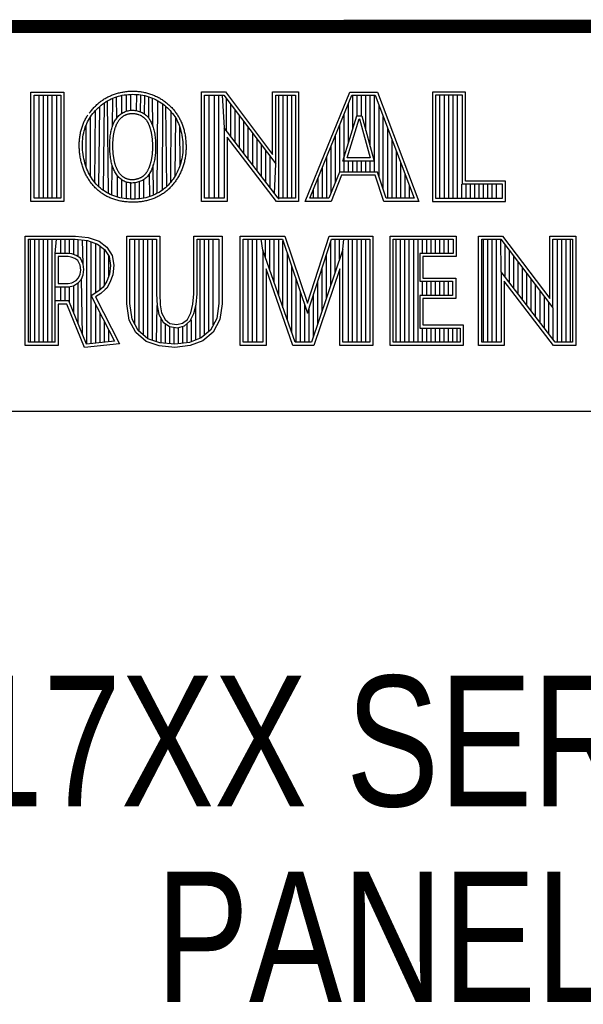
# Model space of a CAD drawing. Header units: inches. Extents: x 0 to 22, y 0 to 17.
# Tile 5 of 9: x 17.589 to 18.452, y 1.461 to 2.97. Entities that reach past the tile are written whole.
import ezdxf

# ---------------------------------------------------------------- set-up
doc = ezdxf.new("R2010")
doc.units = ezdxf.units.IN
doc.header["$LTSCALE"] = 1.21
doc.header["$MEASUREMENT"] = 0
doc.layers.get('0').update_dxf_attribs({"linetype": 'CONTINUOUS'})
doc.layers.add('NOTE', color=7, linetype='CONTINUOUS')
doc.styles.get("Standard").update_dxf_attribs({"font": 'txt', "width": 0.8})

msp = doc.modelspace()

# ---------------------------------------------------------------- linework, layer by layer
at = {"color": 2, "linetype": 'CONTINUOUS'}
for p, q in [((16.3737, 2.9596), (21.5037, 2.9596)), ((16.375, 2.96), (21.5, 2.96)), ((17.6059, 2.8591), (17.6565, 2.8591)), ((17.6059, 2.6915), (17.6059, 2.8591)), ((17.6108, 2.8542), (17.6516, 2.8542)), ((17.6108, 2.6964), (17.6108, 2.8542)), ((17.6187, 2.6964), (17.6187, 2.8542)), ((17.6254, 2.6964), (17.6254, 2.8542)), ((17.632, 2.6964), (17.632, 2.8542)), ((17.6387, 2.6964), (17.6387, 2.8542)), ((17.6454, 2.6964), (17.6454, 2.8542)), ((17.6516, 2.8542), (17.6516, 2.6964)), ((17.6565, 2.8591), (17.6565, 2.6915)), ((17.737, 2.8517), (17.7399, 2.8526)), ((17.7399, 2.8526), (17.7429, 2.8534)), ((17.7429, 2.8534), (17.7459, 2.8541)), ((17.7455, 2.8267), (17.7455, 2.854)), ((17.7459, 2.8541), (17.749, 2.8546)), ((17.749, 2.8546), (17.7522, 2.8551)), ((17.7522, 2.8551), (17.7553, 2.8554)), ((17.7522, 2.8298), (17.7522, 2.8551)), ((17.7553, 2.8554), (17.7585, 2.8556)), ((17.7585, 2.8556), (17.7616, 2.8557)), ((17.7589, 2.8311), (17.7589, 2.8556)), ((17.7616, 2.8557), (17.7648, 2.8556)), ((17.7648, 2.8556), (17.768, 2.8555)), ((17.7676, 2.8306), (17.768, 2.8555)), ((17.768, 2.8555), (17.7711, 2.8552)), ((17.7711, 2.8552), (17.7742, 2.8548)), ((17.7739, 2.8287), (17.7742, 2.8548)), ((17.7742, 2.8548), (17.7773, 2.8542)), ((17.7773, 2.8542), (17.7804, 2.8536)), ((17.7801, 2.8254), (17.7804, 2.8536)), ((17.7804, 2.8536), (17.7834, 2.8528)), ((17.7834, 2.8528), (17.7864, 2.8519)), ((17.7864, 2.8519), (17.7893, 2.8509)), ((17.7867, 2.8189), (17.7864, 2.8519)), ((17.8673, 2.8592), (17.9039, 2.8592)), ((17.8673, 2.6915), (17.8673, 2.8592)), ((17.8721, 2.8543), (17.9015, 2.8543)), ((17.8721, 2.6963), (17.8721, 2.8543)), ((17.879, 2.6963), (17.879, 2.8543)), ((17.8874, 2.6963), (17.8874, 2.8543)), ((17.8941, 2.6963), (17.8941, 2.8543)), ((17.8991, 2.8543), (17.9019, 2.8042)), ((17.9015, 2.8543), (17.9813, 2.7492)), ((17.9039, 2.8592), (17.9764, 2.7636)), ((17.9764, 2.8592), (18.0162, 2.8592)), ((17.9764, 2.7636), (17.9764, 2.8592)), ((17.9813, 2.8543), (18.0114, 2.8543)), ((17.9813, 2.7492), (17.9813, 2.8543)), ((17.9858, 2.695), (17.9858, 2.8543)), ((17.9925, 2.6963), (17.9925, 2.8543)), ((17.9992, 2.6963), (17.9992, 2.8543)), ((18.0059, 2.6963), (18.0059, 2.8543)), ((18.0114, 2.8543), (18.0114, 2.6963)), ((18.0162, 2.8592), (18.0162, 2.6915)), ((18.0262, 2.6915), (18.0946, 2.8591)), ((18.0334, 2.6964), (18.0979, 2.8542)), ((18.0946, 2.8591), (18.1369, 2.8591)), ((18.0979, 2.8542), (18.1336, 2.8542)), ((18.0993, 2.803), (18.0993, 2.8542)), ((18.106, 2.8228), (18.106, 2.8542)), ((18.1127, 2.8228), (18.1127, 2.8542)), ((18.1193, 2.8002), (18.1193, 2.8542)), ((18.126, 2.7756), (18.126, 2.8542)), ((18.1327, 2.7364), (18.1327, 2.8542)), ((18.1336, 2.8542), (18.1935, 2.6964)), ((18.1369, 2.8591), (18.2005, 2.6915)), ((18.272, 2.8591), (18.2214, 2.8591)), ((18.2214, 2.8591), (18.2214, 2.6915)), ((18.2671, 2.8542), (18.2262, 2.8542)), ((18.2262, 2.8542), (18.2262, 2.6964)), ((18.2328, 2.6964), (18.2328, 2.8542)), ((18.2395, 2.6964), (18.2395, 2.8542)), ((18.2462, 2.6964), (18.2462, 2.8542)), ((18.2529, 2.6964), (18.2529, 2.8542)), ((18.2595, 2.6964), (18.2595, 2.8542)), ((18.2671, 2.7179), (18.2671, 2.8542)), ((18.272, 2.7227), (18.272, 2.8591)), ((17.7092, 2.8351), (17.7114, 2.8372)), ((17.7102, 2.7138), (17.7114, 2.8372)), ((17.7114, 2.8372), (17.7138, 2.8392)), ((17.7138, 2.8392), (17.7162, 2.841)), ((17.7162, 2.841), (17.7186, 2.8427)), ((17.717, 2.7082), (17.7186, 2.8427)), ((17.7186, 2.8427), (17.721, 2.8444)), ((17.721, 2.8444), (17.7235, 2.8459)), ((17.7235, 2.8459), (17.7261, 2.8472)), ((17.7246, 2.7036), (17.7235, 2.8459)), ((17.7261, 2.8472), (17.7287, 2.8485)), ((17.7287, 2.8485), (17.7314, 2.8497)), ((17.731, 2.807), (17.7314, 2.8497)), ((17.7314, 2.8497), (17.7342, 2.8508)), ((17.7342, 2.8508), (17.737, 2.8517)), ((17.7374, 2.8193), (17.737, 2.8517)), ((17.7893, 2.8509), (17.7922, 2.8498)), ((17.7922, 2.8498), (17.795, 2.8486)), ((17.7927, 2.8065), (17.7922, 2.8498)), ((17.795, 2.8486), (17.7977, 2.8472)), ((17.7977, 2.8472), (17.8004, 2.8458)), ((17.7995, 2.7039), (17.8004, 2.8458)), ((17.8004, 2.8458), (17.8031, 2.8443)), ((17.8031, 2.8443), (17.8056, 2.8426)), ((17.8056, 2.8426), (17.8081, 2.8409)), ((17.8074, 2.7088), (17.8081, 2.8409)), ((17.8081, 2.8409), (17.8105, 2.839)), ((17.8105, 2.839), (17.8128, 2.8371)), ((17.8128, 2.8371), (17.815, 2.8351)), ((17.8143, 2.7145), (17.8128, 2.8371)), ((17.9057, 2.7992), (17.9057, 2.8487)), ((17.9124, 2.7905), (17.9124, 2.8399)), ((18.0926, 2.7814), (18.0926, 2.8414)), ((18.1394, 2.7295), (18.1394, 2.8389)), ((17.6973, 2.8211), (17.699, 2.8236)), ((17.699, 2.8236), (17.7008, 2.826)), ((17.7008, 2.826), (17.7028, 2.8284)), ((17.7028, 2.8284), (17.7048, 2.8307)), ((17.704, 2.7203), (17.7048, 2.8307)), ((17.7048, 2.8307), (17.707, 2.833)), ((17.707, 2.833), (17.7092, 2.8351)), ((17.7384, 2.8206), (17.7395, 2.8218)), ((17.7395, 2.8218), (17.7407, 2.823)), ((17.7407, 2.823), (17.742, 2.8241)), ((17.742, 2.8241), (17.7432, 2.8252)), ((17.7432, 2.8252), (17.7446, 2.8261)), ((17.7446, 2.8261), (17.746, 2.827)), ((17.746, 2.827), (17.7474, 2.8278)), ((17.7474, 2.8278), (17.7488, 2.8285)), ((17.7488, 2.8285), (17.7503, 2.8291)), ((17.7503, 2.8291), (17.7519, 2.8297)), ((17.7519, 2.8297), (17.7535, 2.8301)), ((17.7535, 2.8301), (17.7551, 2.8305)), ((17.7551, 2.8305), (17.7567, 2.8308)), ((17.7567, 2.8308), (17.7584, 2.8311)), ((17.7584, 2.8311), (17.7601, 2.8312)), ((17.7601, 2.8312), (17.7618, 2.8312)), ((17.7618, 2.8312), (17.7636, 2.8311)), ((17.7636, 2.8311), (17.7653, 2.831)), ((17.7653, 2.831), (17.767, 2.8307)), ((17.767, 2.8307), (17.7686, 2.8304)), ((17.7686, 2.8304), (17.7703, 2.83)), ((17.7703, 2.83), (17.7719, 2.8295)), ((17.7719, 2.8295), (17.7734, 2.8289)), ((17.7734, 2.8289), (17.775, 2.8283)), ((17.775, 2.8283), (17.7764, 2.8276)), ((17.7764, 2.8276), (17.7778, 2.8268)), ((17.7778, 2.8268), (17.7792, 2.826)), ((17.7792, 2.826), (17.7805, 2.8251)), ((17.7805, 2.8251), (17.7817, 2.8242)), ((17.7817, 2.8242), (17.7829, 2.8232)), ((17.7829, 2.8232), (17.784, 2.8221)), ((17.784, 2.8221), (17.785, 2.821)), ((17.815, 2.8351), (17.8171, 2.833)), ((17.8171, 2.833), (17.8192, 2.8308)), ((17.8192, 2.8308), (17.8211, 2.8285)), ((17.8203, 2.721), (17.8211, 2.8285)), ((17.8211, 2.8285), (17.823, 2.8262)), ((17.823, 2.8262), (17.8247, 2.8238)), ((17.8247, 2.8238), (17.8264, 2.8214)), ((17.9191, 2.7818), (17.9191, 2.8311)), ((17.9258, 2.7731), (17.9258, 2.8223)), ((18.084, 2.7533), (18.1054, 2.8228)), ((18.086, 2.7364), (18.086, 2.825)), ((18.1054, 2.8228), (18.1132, 2.8228)), ((18.1132, 2.8228), (18.1321, 2.7533)), ((17.6893, 2.8053), (17.6904, 2.8081)), ((17.6904, 2.8081), (17.6915, 2.8108)), ((17.6905, 2.7441), (17.6904, 2.8081)), ((17.6915, 2.8108), (17.6928, 2.8135)), ((17.6928, 2.8135), (17.6942, 2.8161)), ((17.6942, 2.8161), (17.6957, 2.8186)), ((17.6957, 2.8186), (17.6973, 2.8211)), ((17.6971, 2.7301), (17.6973, 2.8211)), ((17.7304, 2.8051), (17.7309, 2.8068)), ((17.7309, 2.8068), (17.7316, 2.8085)), ((17.7316, 2.8085), (17.7322, 2.8101)), ((17.7322, 2.8101), (17.7329, 2.8117)), ((17.7329, 2.8117), (17.7337, 2.8133)), ((17.7337, 2.8133), (17.7345, 2.8149)), ((17.7345, 2.8149), (17.7354, 2.8164)), ((17.7354, 2.8164), (17.7364, 2.8178)), ((17.7364, 2.8178), (17.7374, 2.8192)), ((17.7374, 2.8192), (17.7384, 2.8206)), ((17.785, 2.821), (17.786, 2.8198)), ((17.786, 2.8198), (17.7869, 2.8186)), ((17.7869, 2.8186), (17.7878, 2.8173)), ((17.7878, 2.8173), (17.7886, 2.816)), ((17.7886, 2.816), (17.7894, 2.8146)), ((17.7894, 2.8146), (17.7901, 2.8132)), ((17.7901, 2.8132), (17.7908, 2.8116)), ((17.7908, 2.8116), (17.7914, 2.8101)), ((17.7914, 2.8101), (17.7921, 2.8084)), ((17.7921, 2.8084), (17.7927, 2.8067)), ((17.7927, 2.8067), (17.7932, 2.8048)), ((17.8264, 2.8214), (17.8279, 2.8189)), ((17.8271, 2.7309), (17.8279, 2.8189)), ((17.8279, 2.8189), (17.8294, 2.8163)), ((17.8294, 2.8163), (17.8307, 2.8137)), ((17.8307, 2.8137), (17.8319, 2.811)), ((17.8319, 2.811), (17.8331, 2.8082)), ((17.8331, 2.8082), (17.8341, 2.8053)), ((17.9324, 2.7645), (17.9324, 2.8135)), ((18.0793, 2.7364), (18.0793, 2.8087)), ((18.0905, 2.7581), (18.109, 2.8179)), ((18.109, 2.8179), (18.1095, 2.8179)), ((18.1095, 2.8179), (18.1258, 2.7581)), ((18.146, 2.7096), (18.146, 2.8213)), ((17.6857, 2.7901), (17.6862, 2.7933)), ((17.6862, 2.7933), (17.6868, 2.7964)), ((17.6868, 2.7964), (17.6876, 2.7995)), ((17.6876, 2.7995), (17.6884, 2.8024)), ((17.6884, 2.8024), (17.6893, 2.8053)), ((17.7274, 2.79), (17.7276, 2.7921)), ((17.7276, 2.7921), (17.7279, 2.7941)), ((17.7279, 2.7941), (17.7282, 2.7961)), ((17.7282, 2.7961), (17.7286, 2.798)), ((17.7286, 2.798), (17.729, 2.7998)), ((17.729, 2.7998), (17.7294, 2.8016)), ((17.7294, 2.8016), (17.7299, 2.8034)), ((17.7299, 2.8034), (17.7304, 2.8051)), ((17.7932, 2.8048), (17.7938, 2.8029)), ((17.7938, 2.8029), (17.7943, 2.801)), ((17.7943, 2.801), (17.7948, 2.799)), ((17.7948, 2.799), (17.7952, 2.7969)), ((17.7952, 2.7969), (17.7956, 2.7947)), ((17.7956, 2.7947), (17.7959, 2.7925)), ((17.7959, 2.7925), (17.7962, 2.7903)), ((17.8341, 2.8053), (17.835, 2.8024)), ((17.8347, 2.7475), (17.8341, 2.8053)), ((17.835, 2.8024), (17.8359, 2.7993)), ((17.8359, 2.7993), (17.8366, 2.7961)), ((17.8366, 2.7961), (17.8373, 2.7929)), ((17.8373, 2.7929), (17.8378, 2.7896)), ((17.9848, 2.6963), (17.9019, 2.8042)), ((17.9019, 2.8042), (17.9019, 2.6963)), ((17.9391, 2.7558), (17.9391, 2.8047)), ((17.9458, 2.7471), (17.9458, 2.7959)), ((18.0726, 2.7214), (18.0726, 2.7924)), ((18.1527, 2.6964), (18.1527, 2.8038)), ((17.6849, 2.7803), (17.6851, 2.7836)), ((17.6849, 2.7769), (17.6849, 2.7803)), ((17.6849, 2.7735), (17.6849, 2.7769)), ((17.6851, 2.7836), (17.6853, 2.7869)), ((17.6853, 2.7869), (17.6857, 2.7901)), ((17.7267, 2.7789), (17.7268, 2.7812)), ((17.7267, 2.7766), (17.7267, 2.7789)), ((17.7267, 2.7743), (17.7267, 2.7766)), ((17.7268, 2.7812), (17.7269, 2.7835)), ((17.7269, 2.7835), (17.727, 2.7857)), ((17.727, 2.7857), (17.7272, 2.7879)), ((17.7272, 2.7879), (17.7274, 2.79)), ((17.7962, 2.7903), (17.7964, 2.7881)), ((17.7964, 2.7881), (17.7966, 2.7858)), ((17.7966, 2.7858), (17.7968, 2.7835)), ((17.7968, 2.7835), (17.7969, 2.7812)), ((17.7969, 2.7812), (17.797, 2.7789)), ((17.797, 2.7789), (17.797, 2.7765)), ((17.797, 2.7765), (17.797, 2.7742)), ((17.8378, 2.7896), (17.8382, 2.7863)), ((17.8382, 2.7863), (17.8386, 2.783)), ((17.8386, 2.783), (17.8388, 2.7796)), ((17.8388, 2.7796), (17.8389, 2.7762)), ((17.9824, 2.6915), (17.9067, 2.7899)), ((17.9067, 2.7899), (17.9067, 2.6915)), ((17.9525, 2.7384), (17.9525, 2.7871)), ((17.9591, 2.7297), (17.9591, 2.7783)), ((18.1594, 2.6964), (18.1594, 2.7862)), ((17.6851, 2.7701), (17.6849, 2.7735)), ((17.6854, 2.7668), (17.6851, 2.7701)), ((17.6859, 2.7634), (17.6854, 2.7668)), ((17.6864, 2.76), (17.6859, 2.7634)), ((17.7268, 2.772), (17.7267, 2.7743)), ((17.7269, 2.7696), (17.7268, 2.772)), ((17.727, 2.7673), (17.7269, 2.7696)), ((17.7272, 2.765), (17.727, 2.7673)), ((17.7274, 2.7628), (17.7272, 2.765)), ((17.7277, 2.7606), (17.7274, 2.7628)), ((17.7965, 2.7629), (17.7962, 2.7608)), ((17.7967, 2.7652), (17.7965, 2.7629)), ((17.7968, 2.7674), (17.7967, 2.7652)), ((17.7969, 2.7697), (17.7968, 2.7674)), ((17.797, 2.7719), (17.7969, 2.7697)), ((17.797, 2.7742), (17.797, 2.7719)), ((17.8381, 2.763), (17.8376, 2.7598)), ((17.8385, 2.7663), (17.8381, 2.763)), ((17.8387, 2.7696), (17.8385, 2.7663)), ((17.8388, 2.7729), (17.8387, 2.7696)), ((17.8389, 2.7762), (17.8388, 2.7729)), ((17.9658, 2.7211), (17.9658, 2.7695)), ((18.0659, 2.7048), (18.0659, 2.776)), ((18.1661, 2.6964), (18.1661, 2.7686)), ((17.687, 2.7567), (17.6864, 2.76)), ((17.6878, 2.7535), (17.687, 2.7567)), ((17.6886, 2.7503), (17.6878, 2.7535)), ((17.6895, 2.7471), (17.6886, 2.7503)), ((17.6905, 2.7441), (17.6895, 2.7471)), ((17.728, 2.7584), (17.7277, 2.7606)), ((17.7283, 2.7563), (17.728, 2.7584)), ((17.7287, 2.7543), (17.7283, 2.7563)), ((17.7291, 2.7523), (17.7287, 2.7543)), ((17.7295, 2.7503), (17.7291, 2.7523)), ((17.73, 2.7485), (17.7295, 2.7503)), ((17.7306, 2.7466), (17.73, 2.7485)), ((17.7301, 2.701), (17.7305, 2.7469)), ((17.7311, 2.7449), (17.7306, 2.7466)), ((17.7932, 2.7469), (17.7926, 2.7451)), ((17.7938, 2.7487), (17.7932, 2.7469)), ((17.7939, 2.7012), (17.7934, 2.7475)), ((17.7943, 2.7506), (17.7938, 2.7487)), ((17.7947, 2.7525), (17.7943, 2.7506)), ((17.7952, 2.7545), (17.7947, 2.7525)), ((17.7956, 2.7565), (17.7952, 2.7545)), ((17.7959, 2.7586), (17.7956, 2.7565)), ((17.7962, 2.7608), (17.7959, 2.7586)), ((17.8347, 2.7475), (17.8336, 2.7446)), ((17.8356, 2.7505), (17.8347, 2.7475)), ((17.8364, 2.7535), (17.8356, 2.7505)), ((17.837, 2.7566), (17.8364, 2.7535)), ((17.8376, 2.7598), (17.837, 2.7566)), ((17.9725, 2.7124), (17.9725, 2.7607)), ((17.9792, 2.7037), (17.9813, 2.7492)), ((18.0593, 2.6964), (18.0593, 2.7597)), ((18.1321, 2.7533), (18.084, 2.7533)), ((18.1258, 2.7581), (18.0905, 2.7581)), ((18.0926, 2.7364), (18.0926, 2.7533)), ((18.0993, 2.7364), (18.0993, 2.7533)), ((18.106, 2.7364), (18.106, 2.7533)), ((18.1127, 2.7364), (18.1127, 2.7533)), ((18.1193, 2.7364), (18.1193, 2.7533)), ((18.126, 2.7364), (18.126, 2.7533)), ((18.1727, 2.6964), (18.1727, 2.751)), ((17.6917, 2.7411), (17.6905, 2.7441)), ((17.6929, 2.7383), (17.6917, 2.7411)), ((17.6942, 2.7355), (17.6929, 2.7383)), ((17.6956, 2.7327), (17.6942, 2.7355)), ((17.6971, 2.7301), (17.6956, 2.7327)), ((17.7318, 2.7431), (17.7311, 2.7449)), ((17.7324, 2.7414), (17.7318, 2.7431)), ((17.7331, 2.7398), (17.7324, 2.7414)), ((17.7339, 2.7382), (17.7331, 2.7398)), ((17.7347, 2.7366), (17.7339, 2.7382)), ((17.7355, 2.7351), (17.7347, 2.7366)), ((17.7365, 2.7337), (17.7355, 2.7351)), ((17.7374, 2.7323), (17.7365, 2.7337)), ((17.7385, 2.7309), (17.7374, 2.7323)), ((17.7857, 2.7312), (17.7846, 2.7299)), ((17.7867, 2.7326), (17.7857, 2.7312)), ((17.7876, 2.734), (17.7867, 2.7326)), ((17.7884, 2.7354), (17.7876, 2.734)), ((17.788, 2.6989), (17.7876, 2.734)), ((17.7892, 2.7369), (17.7884, 2.7354)), ((17.79, 2.7385), (17.7892, 2.7369)), ((17.7907, 2.7401), (17.79, 2.7385)), ((17.7914, 2.7417), (17.7907, 2.7401)), ((17.792, 2.7434), (17.7914, 2.7417)), ((17.7926, 2.7451), (17.792, 2.7434)), ((17.8286, 2.7335), (17.8271, 2.7309)), ((17.83, 2.7362), (17.8286, 2.7335)), ((17.8313, 2.7389), (17.83, 2.7362)), ((17.8325, 2.7417), (17.8313, 2.7389)), ((17.8336, 2.7446), (17.8325, 2.7417)), ((18.0526, 2.6964), (18.0526, 2.7434)), ((18.0786, 2.7364), (18.0625, 2.6964)), ((18.0819, 2.7316), (18.0658, 2.6915)), ((18.137, 2.7364), (18.0786, 2.7364)), ((18.1335, 2.7316), (18.0819, 2.7316)), ((18.147, 2.6915), (18.1335, 2.7316)), ((18.1505, 2.6964), (18.137, 2.7364)), ((18.1794, 2.6964), (18.1794, 2.7334)), ((17.6987, 2.7275), (17.6971, 2.7301)), ((17.7003, 2.725), (17.6987, 2.7275)), ((17.7021, 2.7226), (17.7003, 2.725)), ((17.704, 2.7203), (17.7021, 2.7226)), ((17.706, 2.7181), (17.704, 2.7203)), ((17.708, 2.7159), (17.706, 2.7181)), ((17.7388, 2.698), (17.7384, 2.7309)), ((17.7396, 2.7296), (17.7385, 2.7309)), ((17.7408, 2.7283), (17.7396, 2.7296)), ((17.742, 2.7272), (17.7408, 2.7283)), ((17.7433, 2.7261), (17.742, 2.7272)), ((17.7446, 2.725), (17.7433, 2.7261)), ((17.746, 2.7241), (17.7446, 2.725)), ((17.7455, 2.6966), (17.7455, 2.7244)), ((17.7475, 2.7232), (17.746, 2.7241)), ((17.749, 2.7224), (17.7475, 2.7232)), ((17.7506, 2.7217), (17.749, 2.7224)), ((17.7522, 2.7212), (17.7506, 2.7217)), ((17.7538, 2.7207), (17.7522, 2.7212)), ((17.7522, 2.6956), (17.7522, 2.7212)), ((17.7555, 2.7203), (17.7538, 2.7207)), ((17.7572, 2.72), (17.7555, 2.7203)), ((17.7589, 2.7198), (17.7572, 2.72)), ((17.7606, 2.7197), (17.7589, 2.7198)), ((17.7589, 2.6952), (17.7589, 2.7198)), ((17.7624, 2.7198), (17.7606, 2.7197)), ((17.7641, 2.7199), (17.7624, 2.7198)), ((17.7658, 2.7201), (17.7641, 2.7199)), ((17.7655, 2.6952), (17.7659, 2.7201)), ((17.7675, 2.7204), (17.7658, 2.7201)), ((17.7692, 2.7208), (17.7675, 2.7204)), ((17.7709, 2.7213), (17.7692, 2.7208)), ((17.7725, 2.7218), (17.7709, 2.7213)), ((17.7722, 2.6956), (17.7725, 2.7218)), ((17.7741, 2.7224), (17.7725, 2.7218)), ((17.7756, 2.7231), (17.7741, 2.7224)), ((17.7771, 2.7238), (17.7756, 2.7231)), ((17.7785, 2.7246), (17.7771, 2.7238)), ((17.7798, 2.7255), (17.7785, 2.7246)), ((17.7789, 2.6966), (17.7792, 2.7251)), ((17.7811, 2.7265), (17.7798, 2.7255)), ((17.7824, 2.7276), (17.7811, 2.7265)), ((17.7835, 2.7287), (17.7824, 2.7276)), ((17.7846, 2.7299), (17.7835, 2.7287)), ((17.8164, 2.7166), (17.8143, 2.7145)), ((17.8184, 2.7188), (17.8164, 2.7166)), ((17.8203, 2.721), (17.8184, 2.7188)), ((17.8221, 2.7234), (17.8203, 2.721)), ((17.8239, 2.7258), (17.8221, 2.7234)), ((17.8255, 2.7283), (17.8239, 2.7258)), ((17.8271, 2.7309), (17.8255, 2.7283)), ((18.0459, 2.6964), (18.0459, 2.727)), ((18.2662, 2.6964), (18.2662, 2.7179)), ((18.3284, 2.7179), (18.2671, 2.7179)), ((18.3332, 2.7227), (18.272, 2.7227)), ((18.2729, 2.6964), (18.2729, 2.7179)), ((18.2796, 2.6964), (18.2796, 2.7179)), ((18.2862, 2.6964), (18.2862, 2.7179)), ((18.2929, 2.6964), (18.2929, 2.7179)), ((18.2996, 2.6964), (18.2996, 2.7179)), ((18.3063, 2.6964), (18.3063, 2.7179)), ((18.3129, 2.6964), (18.3129, 2.7179)), ((18.3196, 2.6964), (18.3196, 2.7179)), ((18.3284, 2.6964), (18.3284, 2.7179)), ((18.3332, 2.6915), (18.3332, 2.7227)), ((17.7102, 2.7138), (17.708, 2.7159)), ((17.7124, 2.7119), (17.7102, 2.7138)), ((17.7147, 2.71), (17.7124, 2.7119)), ((17.717, 2.7082), (17.7147, 2.71)), ((17.7195, 2.7066), (17.717, 2.7082)), ((17.722, 2.705), (17.7195, 2.7066)), ((17.7246, 2.7036), (17.722, 2.705)), ((17.7273, 2.7022), (17.7246, 2.7036)), ((17.7301, 2.701), (17.7273, 2.7022)), ((17.733, 2.6999), (17.7301, 2.701)), ((17.7939, 2.7012), (17.791, 2.7)), ((17.7968, 2.7025), (17.7939, 2.7012)), ((17.7995, 2.7039), (17.7968, 2.7025)), ((17.8023, 2.7054), (17.7995, 2.7039)), ((17.8049, 2.707), (17.8023, 2.7054)), ((17.8074, 2.7088), (17.8049, 2.707)), ((17.8098, 2.7106), (17.8074, 2.7088)), ((17.8121, 2.7125), (17.8098, 2.7106)), ((17.8143, 2.7145), (17.8121, 2.7125)), ((18.0392, 2.6964), (18.0392, 2.7107)), ((18.1861, 2.6964), (18.1861, 2.7158)), ((17.6565, 2.6915), (17.6059, 2.6915)), ((17.6516, 2.6964), (17.6108, 2.6964)), ((17.736, 2.6989), (17.733, 2.6999)), ((17.7391, 2.698), (17.736, 2.6989)), ((17.7423, 2.6972), (17.7391, 2.698)), ((17.7456, 2.6966), (17.7423, 2.6972)), ((17.7489, 2.696), (17.7456, 2.6966)), ((17.7523, 2.6956), (17.7489, 2.696)), ((17.7557, 2.6953), (17.7523, 2.6956)), ((17.7591, 2.6952), (17.7557, 2.6953)), ((17.7625, 2.6951), (17.7591, 2.6952)), ((17.7659, 2.6952), (17.7625, 2.6951)), ((17.7692, 2.6953), (17.7659, 2.6952)), ((17.7724, 2.6956), (17.7692, 2.6953)), ((17.7756, 2.6961), (17.7724, 2.6956)), ((17.7788, 2.6966), (17.7756, 2.6961)), ((17.7819, 2.6972), (17.7788, 2.6966)), ((17.785, 2.698), (17.7819, 2.6972)), ((17.788, 2.6989), (17.785, 2.698)), ((17.791, 2.7), (17.788, 2.6989)), ((17.9067, 2.6915), (17.8673, 2.6915)), ((17.9019, 2.6963), (17.8721, 2.6963)), ((18.0162, 2.6915), (17.9824, 2.6915)), ((18.0114, 2.6963), (17.9848, 2.6963)), ((18.0658, 2.6915), (18.0262, 2.6915)), ((18.0625, 2.6964), (18.0334, 2.6964)), ((18.2005, 2.6915), (18.147, 2.6915)), ((18.1935, 2.6964), (18.1505, 2.6964)), ((18.2214, 2.6915), (18.3332, 2.6915)), ((18.2262, 2.6964), (18.3284, 2.6964)), ((17.5973, 2.6384), (17.674, 2.6384)), ((17.5973, 2.4708), (17.5973, 2.6384)), ((17.6021, 2.6335), (17.6737, 2.6335)), ((17.6021, 2.4756), (17.6021, 2.6335)), ((17.6051, 2.4756), (17.6051, 2.6335)), ((17.6117, 2.4756), (17.6117, 2.6335)), ((17.6184, 2.4756), (17.6184, 2.6335)), ((17.6251, 2.4756), (17.6251, 2.6335)), ((17.6318, 2.4756), (17.6318, 2.6335)), ((17.6384, 2.4756), (17.6384, 2.6335)), ((17.643, 2.6118), (17.6451, 2.6335)), ((17.6518, 2.6118), (17.6518, 2.6335)), ((17.6585, 2.6118), (17.6585, 2.6335)), ((17.6651, 2.6115), (17.6651, 2.6335)), ((17.6718, 2.6098), (17.6718, 2.6335)), ((17.6737, 2.6335), (17.6928, 2.6316)), ((17.674, 2.6384), (17.6938, 2.6364)), ((17.6785, 2.6065), (17.6785, 2.633)), ((17.6858, 2.5956), (17.6852, 2.6324)), ((17.6918, 2.4729), (17.6918, 2.6317)), ((17.6928, 2.6316), (17.7082, 2.6262)), ((17.6938, 2.6364), (17.7106, 2.6305)), ((17.6985, 2.4736), (17.6985, 2.6296)), ((17.7052, 2.5512), (17.7052, 2.6273)), ((17.7082, 2.6262), (17.7187, 2.6179)), ((17.7106, 2.6305), (17.7224, 2.6212)), ((17.7527, 2.6384), (17.8033, 2.6384)), ((17.7527, 2.5345), (17.7527, 2.6384)), ((17.7575, 2.6335), (17.7984, 2.6335)), ((17.7575, 2.5349), (17.7575, 2.6335)), ((17.7653, 2.5033), (17.7653, 2.6335)), ((17.7719, 2.4924), (17.7719, 2.6335)), ((17.7786, 2.4866), (17.7786, 2.6335)), ((17.7853, 2.4808), (17.7853, 2.6335)), ((17.792, 2.4787), (17.792, 2.6335)), ((17.7984, 2.6335), (17.7984, 2.5497)), ((17.8033, 2.6384), (17.8033, 2.5499)), ((17.8557, 2.6384), (17.899, 2.6384)), ((17.8557, 2.5499), (17.8557, 2.6384)), ((17.8606, 2.6335), (17.8941, 2.6335)), ((17.8606, 2.5499), (17.8606, 2.6335)), ((17.8654, 2.4812), (17.8654, 2.6335)), ((17.8721, 2.4868), (17.8721, 2.6335)), ((17.8788, 2.4924), (17.8788, 2.6335)), ((17.8854, 2.5024), (17.8854, 2.6335)), ((17.8941, 2.6335), (17.8941, 2.5349)), ((17.899, 2.6384), (17.899, 2.5345)), ((17.9264, 2.6384), (17.9949, 2.6384)), ((17.9264, 2.4708), (17.9264, 2.6384)), ((17.9313, 2.6335), (17.9914, 2.6335)), ((17.9313, 2.4756), (17.9313, 2.6335)), ((17.9388, 2.4756), (17.9388, 2.6335)), ((17.9455, 2.4756), (17.9455, 2.6335)), ((17.9522, 2.4756), (17.9522, 2.6335)), ((17.9613, 2.6167), (17.9589, 2.6335)), ((17.9655, 2.6046), (17.9655, 2.6335)), ((17.9722, 2.5856), (17.9722, 2.6335)), ((17.9789, 2.5666), (17.9789, 2.6335)), ((17.9856, 2.5475), (17.9856, 2.6335)), ((17.9914, 2.6335), (18.03, 2.52)), ((17.9922, 2.5285), (17.9922, 2.6311)), ((17.9949, 2.6384), (18.0298, 2.5355)), ((18.0298, 2.5355), (18.0629, 2.6384)), ((18.03, 2.52), (18.0664, 2.6335)), ((18.0629, 2.6384), (18.1299, 2.6384)), ((18.0657, 2.5634), (18.0657, 2.6311)), ((18.0664, 2.6335), (18.1251, 2.6335)), ((18.0723, 2.5831), (18.0723, 2.6335)), ((18.079, 2.6028), (18.079, 2.6335)), ((18.084, 2.6176), (18.0857, 2.6335)), ((18.0924, 2.4756), (18.0924, 2.6335)), ((18.099, 2.4756), (18.099, 2.6335)), ((18.1057, 2.4756), (18.1057, 2.6335)), ((18.1124, 2.4756), (18.1124, 2.6335)), ((18.1191, 2.4756), (18.1191, 2.6335)), ((18.1251, 2.6335), (18.1251, 2.4756)), ((18.1299, 2.6384), (18.1299, 2.4708)), ((18.1564, 2.6384), (18.2578, 2.6384)), ((18.1564, 2.4708), (18.1564, 2.6384)), ((18.1612, 2.6335), (18.253, 2.6335)), ((18.1612, 2.4756), (18.1612, 2.6335)), ((18.1658, 2.4756), (18.1658, 2.6335)), ((18.1725, 2.4756), (18.1725, 2.6335)), ((18.1791, 2.4756), (18.1791, 2.6335)), ((18.1858, 2.4756), (18.1858, 2.6335)), ((18.1925, 2.4756), (18.1925, 2.6335)), ((18.1992, 2.4756), (18.1992, 2.6335)), ((18.2058, 2.6119), (18.2058, 2.6335)), ((18.2125, 2.6119), (18.2125, 2.6335)), ((18.2192, 2.6119), (18.2192, 2.6335)), ((18.2259, 2.6119), (18.2259, 2.6335)), ((18.2325, 2.6119), (18.2325, 2.6335)), ((18.2392, 2.6119), (18.2392, 2.6335)), ((18.2459, 2.6119), (18.2459, 2.6335)), ((18.253, 2.6335), (18.253, 2.6119)), ((18.2578, 2.6384), (18.2578, 2.6071)), ((18.2918, 2.6385), (18.3284, 2.6385)), ((18.2918, 2.4708), (18.2918, 2.6385)), ((18.2967, 2.6336), (18.326, 2.6336)), ((18.2967, 2.4756), (18.2967, 2.6336)), ((18.2993, 2.4756), (18.2993, 2.6336)), ((18.306, 2.4756), (18.306, 2.6336)), ((18.3127, 2.4756), (18.3127, 2.6336)), ((18.3193, 2.4756), (18.3193, 2.6336)), ((18.326, 2.6336), (18.4058, 2.5284)), ((18.3264, 2.5834), (18.326, 2.6336)), ((18.3284, 2.6385), (18.401, 2.5429)), ((18.401, 2.6385), (18.4408, 2.6385)), ((18.401, 2.5429), (18.401, 2.6385)), ((18.4058, 2.6336), (18.4359, 2.6336)), ((18.4058, 2.5284), (18.4058, 2.6336)), ((18.4128, 2.4756), (18.4128, 2.6336)), ((18.4195, 2.4756), (18.4195, 2.6336)), ((18.4261, 2.4756), (18.4261, 2.6336)), ((18.4328, 2.4756), (18.4328, 2.6336)), ((18.4359, 2.6336), (18.4359, 2.4756)), ((18.4408, 2.6385), (18.4408, 2.4708)), ((17.6628, 2.6118), (17.643, 2.6118)), ((17.643, 2.4756), (17.643, 2.6118)), ((17.6684, 2.6111), (17.6628, 2.6118)), ((17.6751, 2.6086), (17.6684, 2.6111)), ((17.7119, 2.5554), (17.7119, 2.6233)), ((17.7185, 2.5619), (17.7185, 2.618)), ((17.7187, 2.6179), (17.7256, 2.607)), ((17.7224, 2.6212), (17.7302, 2.6088)), ((18.0108, 2.4756), (17.9613, 2.6167)), ((17.9613, 2.6167), (17.9613, 2.4756)), ((17.9989, 2.5095), (17.9989, 2.6115)), ((18.084, 2.6176), (18.0359, 2.4756)), ((18.084, 2.4756), (18.084, 2.6176)), ((18.253, 2.6119), (18.2018, 2.6119)), ((18.2018, 2.6119), (18.2018, 2.5692)), ((18.3327, 2.5753), (18.3327, 2.6248)), ((18.3394, 2.5667), (18.3394, 2.6161)), ((17.6628, 2.6069), (17.6479, 2.6069)), ((17.6479, 2.6069), (17.6479, 2.5656)), ((17.6678, 2.6063), (17.6628, 2.6069)), ((17.6733, 2.6041), (17.6678, 2.6063)), ((17.678, 2.601), (17.6733, 2.6041)), ((17.6818, 2.6043), (17.6751, 2.6086)), ((17.6814, 2.5936), (17.678, 2.601)), ((17.6858, 2.5956), (17.6818, 2.6043)), ((17.6872, 2.5871), (17.6858, 2.5956)), ((17.7252, 2.5765), (17.7252, 2.6075)), ((17.7256, 2.607), (17.7281, 2.5934)), ((17.7302, 2.6088), (17.733, 2.5936)), ((18.059, 2.5437), (18.059, 2.6104)), ((18.2578, 2.6071), (18.2066, 2.6071)), ((18.2066, 2.6071), (18.2066, 2.574)), ((18.346, 2.558), (18.346, 2.6073)), ((18.3527, 2.5493), (18.3527, 2.5985)), ((17.6823, 2.5864), (17.6814, 2.5936)), ((17.6814, 2.5799), (17.6823, 2.5864)), ((17.6862, 2.5792), (17.6872, 2.5871)), ((17.7281, 2.5934), (17.7266, 2.5801)), ((17.733, 2.5936), (17.7314, 2.579)), ((18.0073, 2.4708), (17.9662, 2.5882)), ((17.9662, 2.5882), (17.9662, 2.4708)), ((18.0056, 2.4904), (18.0056, 2.5918)), ((18.0792, 2.5882), (18.0394, 2.4708)), ((18.0523, 2.524), (18.0523, 2.5896)), ((18.0792, 2.4708), (18.0792, 2.5882)), ((18.4094, 2.4756), (18.3264, 2.5834)), ((18.3264, 2.5834), (18.3264, 2.4756)), ((18.3594, 2.5406), (18.3594, 2.5897)), ((18.3661, 2.5319), (18.3661, 2.5809)), ((17.6479, 2.5656), (17.6628, 2.5656)), ((17.6628, 2.5656), (17.6687, 2.5666)), ((17.6687, 2.5666), (17.6752, 2.5703)), ((17.6711, 2.5623), (17.6788, 2.567)), ((17.6752, 2.5703), (17.6789, 2.5743)), ((17.6785, 2.5038), (17.6785, 2.5667)), ((17.6788, 2.567), (17.6834, 2.5723)), ((17.6789, 2.5743), (17.6814, 2.5799)), ((17.6834, 2.5723), (17.6862, 2.5792)), ((17.6852, 2.4873), (17.6834, 2.5723)), ((17.7224, 2.5693), (17.7164, 2.5599)), ((17.7267, 2.5672), (17.7221, 2.5588)), ((17.7266, 2.5801), (17.7224, 2.5693)), ((17.7314, 2.579), (17.7267, 2.5672)), ((18.0123, 2.4756), (18.0123, 2.5722)), ((18.0456, 2.5042), (18.0456, 2.5688)), ((18.2018, 2.5692), (18.252, 2.5692)), ((18.2058, 2.5474), (18.2058, 2.5692)), ((18.2066, 2.574), (18.2569, 2.574)), ((18.2125, 2.5474), (18.2125, 2.5692)), ((18.2192, 2.5474), (18.2192, 2.5692)), ((18.2259, 2.5474), (18.2259, 2.5692)), ((18.2325, 2.5474), (18.2325, 2.5692)), ((18.2392, 2.5474), (18.2392, 2.5692)), ((18.2459, 2.5474), (18.2459, 2.5692)), ((18.252, 2.5692), (18.252, 2.5474)), ((18.2569, 2.574), (18.2569, 2.5425)), ((18.407, 2.4708), (18.3313, 2.5692)), ((18.3313, 2.5692), (18.3313, 2.4708)), ((18.3727, 2.5233), (18.3727, 2.5721)), ((17.643, 2.5608), (17.6635, 2.5608)), ((17.6518, 2.5391), (17.6518, 2.5608)), ((17.6585, 2.5391), (17.6585, 2.5608)), ((17.6635, 2.5608), (17.6711, 2.5623)), ((17.6651, 2.5368), (17.6651, 2.5608)), ((17.6718, 2.5203), (17.6718, 2.5625)), ((17.7101, 2.5543), (17.6983, 2.5469)), ((17.7131, 2.5504), (17.7047, 2.5451)), ((17.7164, 2.5599), (17.7101, 2.5543)), ((17.7196, 2.5563), (17.7131, 2.5504)), ((17.7221, 2.5588), (17.7196, 2.5563)), ((18.0189, 2.4756), (18.0189, 2.5525)), ((18.3794, 2.5146), (18.3794, 2.5633)), ((18.3861, 2.5059), (18.3861, 2.5545)), ((17.6642, 2.5391), (17.643, 2.5391)), ((17.6911, 2.4728), (17.6642, 2.5391)), ((17.6983, 2.5469), (17.7341, 2.4775)), ((17.7047, 2.5451), (17.7417, 2.4734)), ((17.7984, 2.5497), (17.7992, 2.5322)), ((17.8033, 2.5499), (17.804, 2.5331)), ((17.8542, 2.5342), (17.8557, 2.5499)), ((17.8591, 2.5337), (17.8606, 2.5499)), ((18.039, 2.4845), (18.039, 2.548)), ((18.252, 2.5474), (18.2018, 2.5474)), ((18.2018, 2.5474), (18.2018, 2.4973)), ((18.2569, 2.5425), (18.2066, 2.5425)), ((18.2066, 2.5425), (18.2066, 2.5022)), ((18.3928, 2.4972), (18.3928, 2.5457)), ((18.3994, 2.4886), (18.3994, 2.5369)), ((17.6609, 2.5343), (17.6479, 2.5343)), ((17.6479, 2.5343), (17.6479, 2.4708)), ((17.6879, 2.4675), (17.6609, 2.5343)), ((17.7052, 2.4743), (17.7052, 2.5336)), ((17.7119, 2.4751), (17.7119, 2.5206)), ((17.7563, 2.5096), (17.7527, 2.5345)), ((17.761, 2.5112), (17.7575, 2.5349)), ((17.7986, 2.4765), (17.7992, 2.5322)), ((17.7992, 2.5322), (17.8019, 2.5183)), ((17.804, 2.5331), (17.8062, 2.5206)), ((17.8062, 2.5206), (17.8117, 2.5104)), ((17.8458, 2.5107), (17.8509, 2.521)), ((17.8509, 2.521), (17.8542, 2.5342)), ((17.8557, 2.5198), (17.8591, 2.5337)), ((17.8587, 2.4792), (17.8587, 2.5323)), ((17.8941, 2.5349), (17.8906, 2.5123)), ((17.899, 2.5345), (17.8953, 2.5107)), ((18.0256, 2.4756), (18.0256, 2.5329)), ((18.0323, 2.4756), (18.0323, 2.5272)), ((18.4061, 2.4799), (18.4061, 2.5281)), ((17.7185, 2.4758), (17.7185, 2.5077)), ((17.7666, 2.4906), (17.7563, 2.5096)), ((17.7705, 2.4937), (17.761, 2.5112)), ((17.8019, 2.5183), (17.8087, 2.5066)), ((17.8053, 2.4742), (17.8053, 2.5124)), ((17.8087, 2.5066), (17.8182, 2.4997)), ((17.8117, 2.5104), (17.819, 2.5045)), ((17.8293, 2.5027), (17.8381, 2.5049)), ((17.8381, 2.5049), (17.8458, 2.5107)), ((17.8411, 2.501), (17.8502, 2.5085)), ((17.8502, 2.5085), (17.8557, 2.5198)), ((17.8521, 2.4767), (17.8521, 2.5101)), ((17.8906, 2.5123), (17.8812, 2.4944)), ((17.8953, 2.5107), (17.885, 2.4913)), ((17.7252, 2.4765), (17.7252, 2.4947)), ((17.7827, 2.4766), (17.7666, 2.4906)), ((17.7852, 2.4809), (17.7705, 2.4937)), ((17.812, 2.474), (17.812, 2.5042)), ((17.8182, 2.4997), (17.8305, 2.4979)), ((17.8187, 2.4734), (17.8187, 2.4994)), ((17.819, 2.5045), (17.8293, 2.5027)), ((17.8253, 2.4726), (17.8253, 2.4987)), ((17.8305, 2.4979), (17.8411, 2.501)), ((17.832, 2.4734), (17.832, 2.4977)), ((17.8387, 2.4742), (17.8387, 2.499)), ((17.8454, 2.4751), (17.8454, 2.5046)), ((17.8812, 2.4944), (17.8668, 2.4823)), ((17.885, 2.4913), (17.8693, 2.4781)), ((18.2018, 2.4973), (18.2635, 2.4973)), ((18.2058, 2.4756), (18.2058, 2.4973)), ((18.2066, 2.5022), (18.2683, 2.5022)), ((18.2125, 2.4756), (18.2125, 2.4973)), ((18.2192, 2.4756), (18.2192, 2.4973)), ((18.2259, 2.4756), (18.2259, 2.4973)), ((18.2325, 2.4756), (18.2325, 2.4973)), ((18.2392, 2.4756), (18.2392, 2.4973)), ((18.2459, 2.4756), (18.2459, 2.4973)), ((18.2526, 2.4756), (18.2526, 2.4973)), ((18.2593, 2.4756), (18.2593, 2.4973)), ((18.2635, 2.4973), (18.2635, 2.4756)), ((18.2683, 2.5022), (18.2683, 2.4708)), ((17.643, 2.4756), (17.6021, 2.4756)), ((17.7341, 2.4775), (17.6911, 2.4728)), ((17.8025, 2.47), (17.7827, 2.4766)), ((17.8035, 2.4748), (17.7852, 2.4809)), ((17.8263, 2.4727), (17.8035, 2.4748)), ((17.849, 2.4755), (17.8263, 2.4727)), ((17.8668, 2.4823), (17.849, 2.4755)), ((17.8693, 2.4781), (17.8502, 2.4708)), ((17.9613, 2.4756), (17.9313, 2.4756)), ((18.0359, 2.4756), (18.0108, 2.4756)), ((18.1251, 2.4756), (18.084, 2.4756)), ((18.2635, 2.4756), (18.1612, 2.4756)), ((18.3264, 2.4756), (18.2967, 2.4756)), ((18.4359, 2.4756), (18.4094, 2.4756)), ((17.6479, 2.4708), (17.5973, 2.4708)), ((17.7417, 2.4734), (17.6879, 2.4675)), ((17.8264, 2.4678), (17.8025, 2.47)), ((17.8502, 2.4708), (17.8264, 2.4678)), ((17.9662, 2.4708), (17.9264, 2.4708)), ((18.0394, 2.4708), (18.0073, 2.4708)), ((18.1299, 2.4708), (18.0792, 2.4708)), ((18.2683, 2.4708), (18.1564, 2.4708)), ((18.3313, 2.4708), (18.2918, 2.4708)), ((18.4408, 2.4708), (18.407, 2.4708)), ((16.7288, 2.37), (21.5, 2.37))]:
    msp.add_line(p, q, dxfattribs=at)
at = {"color": 7, "linetype": 'CONTINUOUS', "const_width": 0.02}
msp.add_lwpolyline([(13.6, 2.9595), (21.5, 2.96)], dxfattribs=at)
at = {"color": 2, "linetype": 'CONTINUOUS'}
for points, knots in [([(17.6951, 2.8265), (17.6957, 2.8273), (17.697, 2.829), (17.6991, 2.8316), (17.7012, 2.834), (17.7035, 2.8364), (17.7058, 2.8387), (17.7082, 2.8409), (17.7107, 2.8429), (17.7132, 2.8449), (17.7158, 2.8468), (17.7184, 2.8485), (17.7211, 2.8501), (17.7239, 2.8516), (17.7267, 2.8529), (17.7295, 2.8542), (17.7325, 2.8554), (17.7355, 2.8564), (17.7386, 2.8573), (17.7418, 2.8581), (17.745, 2.8589), (17.7483, 2.8594), (17.7516, 2.8599), (17.7549, 2.8603), (17.7583, 2.8605), (17.7616, 2.8606), (17.765, 2.8605), (17.7683, 2.8603), (17.7716, 2.86), (17.7749, 2.8596), (17.7782, 2.859), (17.7815, 2.8583), (17.7847, 2.8575), (17.7878, 2.8566), (17.791, 2.8555), (17.794, 2.8543), (17.797, 2.853), (17.7999, 2.8516), (17.8028, 2.8501), (17.8056, 2.8484), (17.8083, 2.8467), (17.811, 2.8448), (17.8135, 2.8428), (17.816, 2.8408), (17.8183, 2.8386), (17.8206, 2.8364), (17.8228, 2.8341), (17.8249, 2.8317), (17.8268, 2.8292), (17.8287, 2.8266), (17.8305, 2.824), (17.8321, 2.8214), (17.8337, 2.8186), (17.8351, 2.8158), (17.8364, 2.8129), (17.8376, 2.8099), (17.8387, 2.8069), (17.8397, 2.8037), (17.8406, 2.8005), (17.8414, 2.7972), (17.8421, 2.7938), (17.8426, 2.7903), (17.8431, 2.7868), (17.8434, 2.7833), (17.8436, 2.7798), (17.8437, 2.7763), (17.8437, 2.7728), (17.8436, 2.7693), (17.8433, 2.7658), (17.8429, 2.7624), (17.8424, 2.759), (17.8418, 2.7557), (17.8411, 2.7524), (17.8403, 2.7492), (17.8393, 2.746), (17.8382, 2.7429), (17.837, 2.7399), (17.8357, 2.7369), (17.8344, 2.734), (17.8329, 2.7312), (17.8313, 2.7284), (17.8296, 2.7257), (17.8279, 2.723), (17.826, 2.7205), (17.8241, 2.718), (17.8221, 2.7155), (17.8199, 2.7132), (17.8177, 2.711), (17.8153, 2.7088), (17.8128, 2.7067), (17.8102, 2.7048), (17.8075, 2.7029), (17.8047, 2.7012), (17.8018, 2.6996), (17.7989, 2.6981), (17.7958, 2.6967), (17.7927, 2.6954), (17.7895, 2.6943), (17.7863, 2.6933), (17.783, 2.6925), (17.7797, 2.6918), (17.7764, 2.6912), (17.773, 2.6908), (17.7695, 2.6905), (17.766, 2.6903), (17.7625, 2.6902), (17.759, 2.6903), (17.7554, 2.6905), (17.7518, 2.6908), (17.7483, 2.6912), (17.7447, 2.6918), (17.7413, 2.6924), (17.7379, 2.6933), (17.7345, 2.6942), (17.7313, 2.6953), (17.7282, 2.6965), (17.7252, 2.6978), (17.7223, 2.6992), (17.7195, 2.7008), (17.7168, 2.7025), (17.7142, 2.7043), (17.7117, 2.7062), (17.7092, 2.7082), (17.7069, 2.7103), (17.7046, 2.7125), (17.7024, 2.7148), (17.7003, 2.7172), (17.6983, 2.7197), (17.6964, 2.7222), (17.6946, 2.7249), (17.6929, 2.7276), (17.6913, 2.7304), (17.6898, 2.7333), (17.6884, 2.7363), (17.6871, 2.7393), (17.6859, 2.7425), (17.6849, 2.7457), (17.6839, 2.749), (17.683, 2.7523), (17.6822, 2.7557), (17.6816, 2.7592), (17.681, 2.7627), (17.6806, 2.7662), (17.6803, 2.7698), (17.6801, 2.7733), (17.68, 2.7769), (17.68, 2.7804), (17.6802, 2.7839), (17.6805, 2.7874), (17.6809, 2.7908), (17.6814, 2.7941), (17.6821, 2.7974), (17.6828, 2.8007), (17.6837, 2.8038), (17.6847, 2.8069), (17.6858, 2.8099), (17.6871, 2.8128), (17.6884, 2.8157), (17.6899, 2.8185), (17.6915, 2.8212), (17.6926, 2.823), (17.6932, 2.8238)], [0, 0, 0, 0, 0.006131, 0.012311, 0.018522, 0.024745, 0.030965, 0.03716, 0.043317, 0.049414, 0.055442, 0.061419, 0.067359, 0.073285, 0.079217, 0.085174, 0.091176, 0.097243, 0.103389, 0.109608, 0.115887, 0.122209, 0.128566, 0.134948, 0.141339, 0.14773, 0.154108, 0.160476, 0.166834, 0.173176, 0.179505, 0.185815, 0.192108, 0.198383, 0.204637, 0.210869, 0.217084, 0.223277, 0.229454, 0.235614, 0.241758, 0.24789, 0.254011, 0.260117, 0.266209, 0.272286, 0.278348, 0.284387, 0.290405, 0.296402, 0.302372, 0.308334, 0.314302, 0.320295, 0.326333, 0.332435, 0.338618, 0.344901, 0.351292, 0.357785, 0.364362, 0.370998, 0.377683, 0.38439, 0.391105, 0.397807, 0.40448, 0.411115, 0.417715, 0.424271, 0.430775, 0.437234, 0.443635, 0.44998, 0.456268, 0.462503, 0.468694, 0.474845, 0.480961, 0.487049, 0.493113, 0.499152, 0.505181, 0.511193, 0.517204, 0.52321, 0.529234, 0.535275, 0.541351, 0.547471, 0.553651, 0.559883, 0.566166, 0.572487, 0.578838, 0.585211, 0.591602, 0.597998, 0.604394, 0.610804, 0.617234, 0.623698, 0.63021, 0.63677, 0.643394, 0.650087, 0.656849, 0.663662, 0.670495, 0.67732, 0.684112, 0.690846, 0.697496, 0.704042, 0.710462, 0.716774, 0.722995, 0.729145, 0.735239, 0.741293, 0.747323, 0.753343, 0.759363, 0.765391, 0.771423, 0.777463, 0.783519, 0.789584, 0.795666, 0.801763, 0.807882, 0.814029, 0.820215, 0.826447, 0.832735, 0.839087, 0.845514, 0.852019, 0.858606, 0.865266, 0.871979, 0.878728, 0.885504, 0.892282, 0.899051, 0.905795, 0.912502, 0.91916, 0.925765, 0.932311, 0.938789, 0.945193, 0.951515, 0.957749, 0.963896, 0.969976, 0.976002, 0.981997, 0.987983, 0.993978, 1, 1, 1, 1]), ([(17.773, 2.8238), (17.7734, 2.8237), (17.7742, 2.8233), (17.7754, 2.8226), (17.7765, 2.8219), (17.7776, 2.8212), (17.7786, 2.8204), (17.7796, 2.8196), (17.7805, 2.8187), (17.7814, 2.8178), (17.7822, 2.8168), (17.783, 2.8158), (17.7837, 2.8147), (17.7844, 2.8136), (17.7851, 2.8124), (17.7857, 2.8111), (17.7864, 2.8097), (17.7869, 2.8083), (17.7875, 2.8067), (17.7881, 2.8051), (17.7886, 2.8034), (17.7891, 2.8017), (17.7896, 2.7998), (17.79, 2.7979), (17.7904, 2.7959), (17.7908, 2.7939), (17.7911, 2.7918), (17.7914, 2.7897), (17.7916, 2.7876), (17.7918, 2.7854), (17.792, 2.7832), (17.7921, 2.781), (17.7922, 2.7787), (17.7922, 2.7765), (17.7922, 2.7743), (17.7922, 2.7721), (17.7921, 2.7699), (17.792, 2.7677), (17.7918, 2.7656), (17.7916, 2.7634), (17.7914, 2.7614), (17.7911, 2.7594), (17.7908, 2.7574), (17.7904, 2.7555), (17.79, 2.7536), (17.7896, 2.7518), (17.7891, 2.7501), (17.7886, 2.7484), (17.788, 2.7467), (17.7875, 2.7451), (17.7869, 2.7435), (17.7863, 2.742), (17.7856, 2.7406), (17.7849, 2.7392), (17.7842, 2.7378), (17.7835, 2.7365), (17.7827, 2.7353), (17.7818, 2.7342), (17.781, 2.7331), (17.7801, 2.7321), (17.7791, 2.7312), (17.7781, 2.7303), (17.777, 2.7295), (17.7759, 2.7288), (17.7748, 2.7281), (17.7735, 2.7274), (17.7722, 2.7269), (17.7709, 2.7263), (17.7695, 2.7259), (17.768, 2.7255), (17.7666, 2.7252), (17.7651, 2.7249), (17.7636, 2.7247), (17.7622, 2.7246), (17.7607, 2.7246), (17.7593, 2.7247), (17.7578, 2.7248), (17.7564, 2.725), (17.7551, 2.7254), (17.7537, 2.7258), (17.7524, 2.7262), (17.7511, 2.7268), (17.7498, 2.7274), (17.7486, 2.7282), (17.7475, 2.729), (17.7463, 2.7298), (17.7452, 2.7308), (17.7442, 2.7318), (17.7432, 2.7328), (17.7422, 2.7339), (17.7413, 2.7351), (17.7405, 2.7363), (17.7397, 2.7376), (17.7389, 2.739), (17.7382, 2.7404), (17.7375, 2.7418), (17.7369, 2.7433), (17.7363, 2.7448), (17.7357, 2.7464), (17.7352, 2.7481), (17.7347, 2.7498), (17.7342, 2.7515), (17.7338, 2.7533), (17.7334, 2.7552), (17.7331, 2.7572), (17.7328, 2.7592), (17.7325, 2.7612), (17.7322, 2.7633), (17.732, 2.7655), (17.7318, 2.7677), (17.7317, 2.7699), (17.7316, 2.7721), (17.7315, 2.7744), (17.7315, 2.7766), (17.7315, 2.7788), (17.7316, 2.781), (17.7317, 2.7832), (17.7318, 2.7853), (17.732, 2.7874), (17.7322, 2.7895), (17.7324, 2.7914), (17.7327, 2.7934), (17.733, 2.7952), (17.7333, 2.797), (17.7337, 2.7988), (17.7341, 2.8004), (17.7345, 2.8021), (17.735, 2.8037), (17.7355, 2.8052), (17.7361, 2.8067), (17.7367, 2.8082), (17.7373, 2.8097), (17.738, 2.8111), (17.7388, 2.8125), (17.7395, 2.8138), (17.7404, 2.8151), (17.7412, 2.8163), (17.7421, 2.8175), (17.7431, 2.8185), (17.7441, 2.8195), (17.7451, 2.8204), (17.7462, 2.8213), (17.7473, 2.8221), (17.7484, 2.8228), (17.7496, 2.8235), (17.7508, 2.8241), (17.7521, 2.8246), (17.7534, 2.8251), (17.7547, 2.8255), (17.7561, 2.8258), (17.7575, 2.8261), (17.7589, 2.8262), (17.7603, 2.8263), (17.7618, 2.8264), (17.7632, 2.8263), (17.7647, 2.8262), (17.7661, 2.8259), (17.7676, 2.8256), (17.769, 2.8253), (17.7703, 2.8249), (17.7713, 2.8246), (17.7717, 2.8244)], [0, 0, 0, 0, 0.005205, 0.010301, 0.015317, 0.020264, 0.025147, 0.029993, 0.034814, 0.03962, 0.044431, 0.049285, 0.054218, 0.059275, 0.064493, 0.069905, 0.075551, 0.081469, 0.08767, 0.094153, 0.100901, 0.107892, 0.115113, 0.122544, 0.130165, 0.137963, 0.145914, 0.154014, 0.162225, 0.170537, 0.178924, 0.187353, 0.19582, 0.204283, 0.21273, 0.221135, 0.229471, 0.237732, 0.245879, 0.253908, 0.261788, 0.269507, 0.277051, 0.284422, 0.291622, 0.298666, 0.305557, 0.31231, 0.318924, 0.325398, 0.331748, 0.33796, 0.344036, 0.349961, 0.355743, 0.36137, 0.366856, 0.372198, 0.377411, 0.382525, 0.387572, 0.392587, 0.397609, 0.402674, 0.40782, 0.413067, 0.418456, 0.423959, 0.429543, 0.435185, 0.440861, 0.446532, 0.452182, 0.457782, 0.463317, 0.468791, 0.474218, 0.479601, 0.484946, 0.490278, 0.495591, 0.500909, 0.506231, 0.511577, 0.516941, 0.522349, 0.527788, 0.533263, 0.53878, 0.544339, 0.549949, 0.555611, 0.561357, 0.567182, 0.57311, 0.579137, 0.58529, 0.591566, 0.597981, 0.604531, 0.611244, 0.618124, 0.625184, 0.632436, 0.639892, 0.647562, 0.65545, 0.66353, 0.671769, 0.680119, 0.68856, 0.697052, 0.705554, 0.714038, 0.722464, 0.730805, 0.73905, 0.747163, 0.755126, 0.762912, 0.770495, 0.777854, 0.784979, 0.791879, 0.79859, 0.805133, 0.811526, 0.817813, 0.824015, 0.830162, 0.836274, 0.842341, 0.84835, 0.854289, 0.860138, 0.865885, 0.871529, 0.87705, 0.882456, 0.887765, 0.892999, 0.898175, 0.903319, 0.908447, 0.913587, 0.918756, 0.923962, 0.929209, 0.934501, 0.939823, 0.945179, 0.950577, 0.956002, 0.961472, 0.966983, 0.972522, 0.978068, 0.983612, 0.98913, 0.994598, 1, 1, 1, 1])]:
    msp.add_open_spline(points, degree=3, knots=knots, dxfattribs=at)

# ---------------------------------------------------------------- texts
at = {"layer": 'NOTE', "color": 7, "linetype": 'CONTINUOUS', "insert": (18.9387, 1.9646), "char_height": 0.2, "width": 4.32, "attachment_point": 2, "line_spacing_factor": 0.9}
msp.add_mtext('NI-17XX SERIES SMART CAMERA\\PPANEL MOUNT PLATE', dxfattribs=at)

doc.saveas('drawing.dxf')
